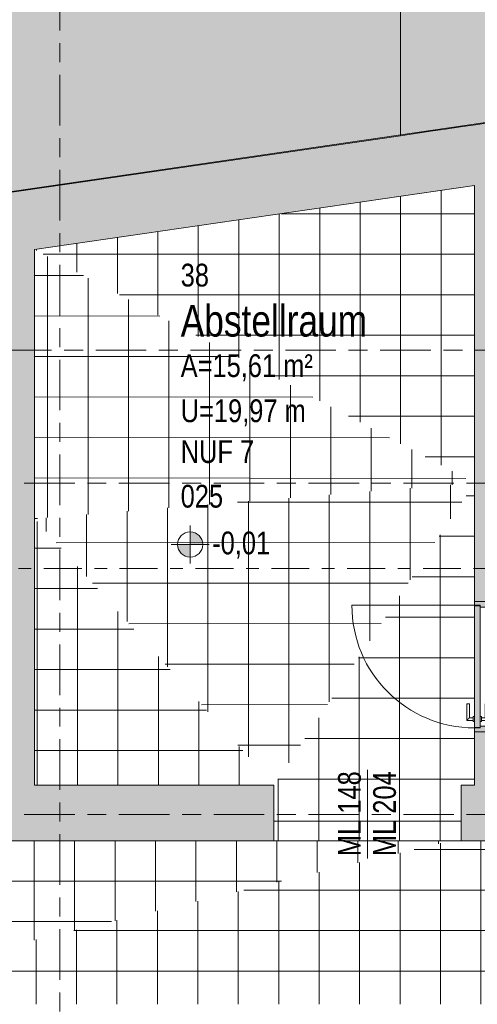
# Model space of a CAD drawing. Header units: metres. Extents: x 2 to 165, y -54 to 869.
# Tile 100 of 106: x 65.17 to 68.79, y 14.23 to 22.01. Entities that reach past the tile are written whole.
import ezdxf

# ---------------------------------------------------------------- set-up
doc = ezdxf.new("R2010")
doc.units = ezdxf.units.M
doc.linetypes.add('_Rasterlinie_', pattern=[0.75, 0.4, -0.1, 0.15, -0.1])
doc.linetypes.add('_Schnittlinie_', pattern=[0.6, 0.3, -0.1, 0.1, -0.1])
for name, color, linetype, lineweight in [('A_Geschossdecken', 7, 'Continuous', 5), ('A_Geschossdecken_Oberflächenschraffur', 7, 'Continuous', 5), ('A_Hoehenkoten', 124, 'Continuous', 5), ('A_Körper_Form', 7, 'Continuous', 5), ('A_Raster', 128, 'Continuous', 5), ('A_Raum-Txt', 16, 'Continuous', 5), ('A_Symbol-S_A', 172, 'Continuous', 5), ('A_Tuer', 128, 'Continuous', 5), ('A_Türen_Element', 128, 'Continuous', 5), ('A_Türen_Rahmen', 128, 'Continuous', 5), ('A_Wand', 244, 'Continuous', 5), ('A_Wand_Schraff', 1, 'Continuous', 5), ('A_Öffnung', 128, 'Continuous', 5)]:
    doc.layers.add(name, color=color, linetype=linetype, lineweight=lineweight)
doc.styles.add('Arial', font='arial.ttf', dxfattribs={"width": 0.8, "height": 0.18})
doc.styles.add('Arial_B', font='txt', dxfattribs={"width": 0.8, "height": 0.25})
pattern_1 = [(359.939, (57.06875, 0.161), (0.0003407, 0.32), []), (90, (57.06875, 0.161), (-0.32, 2e-17), [])]
pattern_2 = [(0, (56.97275, 0.012), (0, 0.32), []), (90, (56.97275, 0.012), (-0.32, 2e-17), [])]
pattern_3 = [(0, (56.98075, 0), (0, 0.32), []), (90, (56.98075, 0), (-0.32, 2e-17), [])]
pattern_4 = [(0.011, (56.98475, -0.084), (-6.14e-05, 0.32), []), (90, (56.98475, -0.084), (-0.32, 2e-17), [])]
pattern_5 = [(0.027, (57.05675, -0.044), (-0.000151, 0.32), []), (90, (57.05675, -0.044), (-0.32, 2e-17), [])]
pattern_6 = [(0, (56.97275, 0), (0, 0.32), []), (90, (56.97275, 0), (-0.32, 2e-17), [])]
pattern_7 = [(0.008, (56.96175, 0.165), (-4.47e-05, 0.32), []), (90, (56.96175, 0.165), (-0.32, 2e-17), [])]
pattern_8 = [(359.998, (56.97675, 0.096), (1.1e-05, 0.32), []), (90, (56.97675, 0.096), (-0.32, 2e-17), [])]

# ---------------------------------------------------------------- blocks, each defined once
blk = doc.blocks.new('TU DF 1 - Rahmenstock flächenbündig variabel - DL - H - 840 x 2090-8069883-AB- E0-  OK FFB')
at = {"layer": 'A_Tuer', "lineweight": 9}
h = blk.add_hatch(color=253, dxfattribs=at)
h.paths.add_polyline_path([(-0.515, -0.1075), (-0.47, -0.1075), (-0.47, 0.0625), (-0.485, 0.0625), (-0.485, 0.1075), (-0.515, 0.1075)], flags=0)
h.paths.add_polyline_path([(0.47, -0.1075), (0.515, -0.1075), (0.515, 0.1075), (0.485, 0.1075), (0.485, 0.0625), (0.47, 0.0625)], flags=0)
blk.add_hatch(color=253, dxfattribs=at).paths.add_polyline_path([(-0.481, 0.1075), (-0.481, 0.0625), (0.481, 0.0625), (0.481, 0.1075), (-0.406, 0.1075)], flags=0)
at = {"layer": 'A_Tuer', "color": 250, "lineweight": 9}
for p, q in [((-0.425, 0.1675), (-0.425, 0.1175)), ((-0.295, 0.1675), (-0.425, 0.1675)), ((-0.425, 0.1675), (-0.425, 0.1175)), ((-0.295, 0.1675), (-0.425, 0.1675)), ((-0.295, 0.1675), (-0.295, 0.1475)), ((-0.295, 0.1675), (-0.295, 0.1475)), ((-0.515, -0.1075), (-0.515, 0.1075)), ((-0.435, 0.1175), (-0.435, 0.1075)), ((-0.435, 0.1175), (-0.395, 0.1175)), ((-0.405, 0.1175), (-0.405, 0.1475)), ((-0.405, 0.1475), (-0.295, 0.1475)), ((-0.405, 0.1175), (-0.405, 0.1475)), ((-0.405, 0.1475), (-0.295, 0.1475)), ((-0.395, 0.1075), (-0.395, 0.1175)), ((0.515, 0.1075), (0.515, -0.1075)), ((-0.435, 0.0625), (-0.435, 0.0525)), ((-0.395, 0.0525), (-0.435, 0.0525)), ((-0.425, 0.0525), (-0.425, 0.0025)), ((-0.425, 0.0525), (-0.425, 0.0025)), ((-0.425, 0.0025), (-0.295, 0.0025)), ((-0.425, 0.0025), (-0.295, 0.0025)), ((-0.405, 0.0225), (-0.405, 0.0525)), ((-0.405, 0.0225), (-0.405, 0.0525)), ((-0.295, 0.0225), (-0.405, 0.0225)), ((-0.295, 0.0225), (-0.405, 0.0225)), ((-0.395, 0.0525), (-0.395, 0.0625)), ((-0.295, 0.0225), (-0.295, 0.0025)), ((-0.295, 0.0225), (-0.295, 0.0025))]:
    blk.add_line(p, q, dxfattribs=at)
for points in [[(-0.405, 0.1475), (-0.405, 0.1475), (-0.4052, 0.1477), (-0.4057, 0.1482), (-0.4063, 0.1488), (-0.4069, 0.1494), (-0.4075, 0.15), (-0.4081, 0.1506), (-0.4089, 0.1514), (-0.4098, 0.1523), (-0.4106, 0.1531), (-0.4112, 0.1537), (-0.4118, 0.1543), (-0.4124, 0.1549), (-0.413, 0.1555), (-0.4137, 0.1562), (-0.4143, 0.1568), (-0.415, 0.1575), (-0.4157, 0.1582), (-0.4163, 0.1588), (-0.417, 0.1595), (-0.4176, 0.1601), (-0.4182, 0.1607), (-0.4188, 0.1613), (-0.4194, 0.1619), (-0.42, 0.1625), (-0.4206, 0.1631), (-0.4213, 0.1638), (-0.4219, 0.1644), (-0.4225, 0.165), (-0.4231, 0.1656), (-0.4237, 0.1662), (-0.4243, 0.1668), (-0.4248, 0.1673), (-0.425, 0.1675), (-0.425, 0.1675)], [(-0.405, 0.1475), (-0.405, 0.1475), (-0.4052, 0.1477), (-0.4057, 0.1482), (-0.4063, 0.1488), (-0.4069, 0.1494), (-0.4075, 0.15), (-0.4081, 0.1506), (-0.4089, 0.1514), (-0.4098, 0.1523), (-0.4106, 0.1531), (-0.4112, 0.1537), (-0.4118, 0.1543), (-0.4124, 0.1549), (-0.413, 0.1555), (-0.4137, 0.1562), (-0.4143, 0.1568), (-0.415, 0.1575), (-0.4157, 0.1582), (-0.4163, 0.1588), (-0.417, 0.1595), (-0.4176, 0.1601), (-0.4182, 0.1607), (-0.4188, 0.1613), (-0.4194, 0.1619), (-0.42, 0.1625), (-0.4206, 0.1631), (-0.4213, 0.1638), (-0.4219, 0.1644), (-0.4225, 0.165), (-0.4231, 0.1656), (-0.4237, 0.1662), (-0.4243, 0.1668), (-0.4248, 0.1673), (-0.425, 0.1675), (-0.425, 0.1675)], [(-0.425, 0.0025), (-0.425, 0.0025), (-0.4248, 0.0027), (-0.4243, 0.0032), (-0.4237, 0.0038), (-0.4231, 0.0044), (-0.4225, 0.005), (-0.4219, 0.0056), (-0.4211, 0.0064), (-0.4202, 0.0073), (-0.4194, 0.0081), (-0.4188, 0.0087), (-0.4182, 0.0093), (-0.4176, 0.0099), (-0.417, 0.0105), (-0.4163, 0.0112), (-0.4157, 0.0118), (-0.415, 0.0125), (-0.4143, 0.0132), (-0.4137, 0.0138), (-0.413, 0.0145), (-0.4124, 0.0151), (-0.4118, 0.0157), (-0.4112, 0.0163), (-0.4106, 0.0169), (-0.41, 0.0175), (-0.4094, 0.0181), (-0.4087, 0.0188), (-0.4081, 0.0194), (-0.4075, 0.02), (-0.4069, 0.0206), (-0.4063, 0.0212), (-0.4057, 0.0218), (-0.4052, 0.0223), (-0.405, 0.0225), (-0.405, 0.0225)], [(-0.425, 0.0025), (-0.425, 0.0025), (-0.4248, 0.0027), (-0.4243, 0.0032), (-0.4237, 0.0038), (-0.4231, 0.0044), (-0.4225, 0.005), (-0.4219, 0.0056), (-0.4211, 0.0064), (-0.4202, 0.0073), (-0.4194, 0.0081), (-0.4188, 0.0087), (-0.4182, 0.0093), (-0.4176, 0.0099), (-0.417, 0.0105), (-0.4163, 0.0112), (-0.4157, 0.0118), (-0.415, 0.0125), (-0.4143, 0.0132), (-0.4137, 0.0138), (-0.413, 0.0145), (-0.4124, 0.0151), (-0.4118, 0.0157), (-0.4112, 0.0163), (-0.4106, 0.0169), (-0.41, 0.0175), (-0.4094, 0.0181), (-0.4087, 0.0188), (-0.4081, 0.0194), (-0.4075, 0.02), (-0.4069, 0.0206), (-0.4063, 0.0212), (-0.4057, 0.0218), (-0.4052, 0.0223), (-0.405, 0.0225), (-0.405, 0.0225)]]:
    blk.add_open_spline(points, degree=3, knots=[0, 0, 0, 0, 0.083333, 0.125, 0.166667, 0.208333, 0.229167, 0.25, 0.291667, 0.333333, 0.354167, 0.375, 0.395833, 0.416667, 0.4375, 0.458333, 0.479167, 0.5, 0.520833, 0.541667, 0.5625, 0.583333, 0.604167, 0.625, 0.645833, 0.666667, 0.6875, 0.708333, 0.75, 0.770833, 0.791667, 0.833333, 0.875, 0.916667, 1, 1, 1, 1], dxfattribs=at)
at = {"layer": 'A_Türen_Element', "color": 250, "lineweight": 9}
for p, q in [((-0.481, 0.1075), (0.481, 0.1075)), ((-0.481, 0.0625), (-0.481, 0.1075)), ((0.481, 0.1075), (0.481, 0.0625)), ((0.481, 0.0625), (-0.481, 0.0625))]:
    blk.add_line(p, q, dxfattribs=at)
at = {"layer": 'A_Türen_Rahmen', "color": 250, "lineweight": 9}
for p, q in [((-0.485, 0.1075), (-0.515, 0.1075)), ((-0.485, 0.0625), (-0.485, 0.1075)), ((0.515, 0.1075), (0.485, 0.1075)), ((0.485, 0.1075), (0.485, 0.0625)), ((-0.47, 0.0625), (-0.485, 0.0625)), ((-0.47, -0.1075), (-0.47, 0.0625)), ((0.485, 0.0625), (0.47, 0.0625)), ((0.47, 0.0625), (0.47, -0.1075)), ((-0.4975, -0.1075), (-0.47, -0.1075)), ((0.47, -0.1075), (0.515, -0.1075))]:
    blk.add_line(p, q, dxfattribs=at)
at = {"layer": 'A_Öffnung', "color": 250, "lineweight": 9}
blk.add_line((0.485, 0.1075), (0.485, 1.0775), dxfattribs=at)
blk.add_arc((0.485, 0.1075), 0.97, 90, 180, dxfattribs=at)
blk = doc.blocks.new('Höhenkoten - Kreuz gefüllt-6114407-AB- E0-  OK FFB')
at = {"layer": 'A_Hoehenkoten'}
h = blk.add_hatch(color=256, dxfattribs=at)
edge = h.paths.add_edge_path(flags=0)
edge.add_line((0.001, 0.0014), (0, 0.0014))
edge.add_line((0, 0.0014), (0, 0.0024))
edge.add_arc((0, 0.0014), 0.001, 0, 90, ccw=False)
h = blk.add_hatch(color=256, dxfattribs=at)
edge = h.paths.add_edge_path(flags=0)
edge.add_line((-0.001, 0.0014), (0, 0.0014))
edge.add_line((0, 0.0014), (0, 0.0004))
edge.add_arc((0, 0.0014), 0.001, 180, 270, ccw=False)
for p, q in [((0, 0.0029), (0, -0.0001)), ((0, 0.0014), (0, 0.0024)), ((0, 0.0024), (0, 0.0014)), ((0, 0.0024), (0, 0.0014)), ((0, 0.0014), (0, 0.0024)), ((-0.0015, 0.0014), (0.0015, 0.0014)), ((-0.001, 0.0014), (0, 0.0014)), ((0, 0.0014), (-0.001, 0.0014)), ((0, 0.0014), (-0.001, 0.0014)), ((-0.001, 0.0014), (0, 0.0014)), ((0.001, 0.0014), (0, 0.0014)), ((0, 0.0014), (0, 0.0004)), ((0, 0.0004), (0, 0.0014)), ((0, 0.0014), (0.001, 0.0014)), ((0, 0.0014), (0.001, 0.0014)), ((0.001, 0.0014), (0, 0.0014)), ((0, 0.0014), (0, 0.0004)), ((0, 0.0004), (0, 0.0014))]:
    blk.add_line(p, q, dxfattribs=at)
for start, end in [(90, 180), (90, 180), (360, 90), (360, 90), (180, 270), (180, 270), (270, 0), (270, 360)]:
    blk.add_arc((0, 0.0014), 0.001, start, end, dxfattribs=at)
blk = doc.blocks.new('Beschriftung Türen DL oder ML - Durchgangslichte mit Kennzeichen-6113498-AB- E0-  OK FFB')
at = {"layer": 'A_Tuer'}
blk.add_line((0, 0.003493), (0, -0.003507), dxfattribs=at)

msp = doc.modelspace()

# ---------------------------------------------------------------- hatches: boundary and pattern name
at = {"layer": 'A_Geschossdecken_Oberflächenschraffur'}
h = msp.add_hatch(dxfattribs=at)
h.set_pattern_fill('FP_313', color=9, style=0, pattern_type=2)
h.set_pattern_definition(pattern_3)
h.paths.add_polyline_path([(68.7655, 18.3529), (68.7655, 20.7026), (65.2855, 20.1967), (66.3929, 19.6099)], flags=0)
h = msp.add_hatch(dxfattribs=at)
h.set_pattern_fill('FP_313', color=9, style=0, pattern_type=2)
h.set_pattern_definition(pattern_3)
h.paths.add_polyline_path([(68.7655, 18.3529), (68.7655, 20.7026), (65.2855, 20.1967), (66.3929, 19.6099)], flags=0)
h = msp.add_hatch(dxfattribs=at)
h.set_pattern_fill('FP_311', color=9, style=0, pattern_type=2)
h.set_pattern_definition(pattern_1)
h.paths.add_polyline_path([(65.2855, 18.0705), (68.7655, 18.3529), (65.2855, 20.1967), (65.2855, 18.3529)], flags=0)
h = msp.add_hatch(dxfattribs=at)
h.set_pattern_fill('FP_311', color=9, style=0, pattern_type=2)
h.set_pattern_definition(pattern_1)
h.paths.add_polyline_path([(65.2855, 18.0705), (68.7655, 18.3529), (65.2855, 20.1967), (65.2855, 18.3529)], flags=0)
h = msp.add_hatch(dxfattribs=at)
h.set_pattern_fill('FP_315', color=9, style=0, pattern_type=2)
h.set_pattern_definition(pattern_5)
h.paths.add_polyline_path([(67.1792, 15.9644), (68.7655, 18.3529), (65.2855, 18.0705), (66.4613, 16.7628)], flags=0)
h = msp.add_hatch(dxfattribs=at)
h.set_pattern_fill('FP_315', color=9, style=0, pattern_type=2)
h.set_pattern_definition(pattern_5)
h.paths.add_polyline_path([(67.1792, 15.9644), (68.7655, 18.3529), (65.2855, 18.0705), (66.4613, 16.7628)], flags=0)
h = msp.add_hatch(dxfattribs=at)
h.set_pattern_fill('FP_312', color=9, style=0, pattern_type=2)
h.set_pattern_definition(pattern_2)
h.paths.add_polyline_path([(67.619, 15.9644), (68.7655, 15.9644), (68.7655, 16.4669), (68.7555, 16.4676), (68.7555, 16.4769), (68.7055, 16.4772), (68.7059, 16.6069), (68.7255, 16.6069), (68.7255, 16.4969), (68.7555, 16.4969), (68.7555, 16.5069), (68.7655, 16.5069), (68.7655, 18.3529), (67.1792, 15.9644)], flags=0)
h = msp.add_hatch(dxfattribs=at)
h.set_pattern_fill('FP_312', color=9, style=0, pattern_type=2)
h.set_pattern_definition(pattern_2)
h.paths.add_polyline_path([(67.619, 15.9644), (68.7655, 15.9644), (68.7655, 16.4669), (68.7555, 16.4676), (68.7555, 16.4769), (68.7055, 16.4772), (68.7059, 16.6069), (68.7255, 16.6069), (68.7255, 16.4969), (68.7555, 16.4969), (68.7555, 16.5069), (68.7655, 16.5069), (68.7655, 18.3529), (67.1792, 15.9644)], flags=0)
h = msp.add_hatch(dxfattribs=at)
h.set_pattern_fill('FP_314', color=9, style=0, pattern_type=2)
h.set_pattern_definition(pattern_4)
h.paths.add_polyline_path([(65.3737, 15.9644), (67.1792, 15.9644), (65.2855, 18.0705), (65.2855, 15.9644)], flags=0)
h = msp.add_hatch(dxfattribs=at)
h.set_pattern_fill('FP_314', color=9, style=0, pattern_type=2)
h.set_pattern_definition(pattern_4)
h.paths.add_polyline_path([(65.3737, 15.9644), (67.1792, 15.9644), (65.2855, 18.0705), (65.2855, 15.9644)], flags=0)
h = msp.add_hatch(dxfattribs=at)
h.set_pattern_fill('FP_4', color=9, style=0, pattern_type=2)
h.set_pattern_definition(pattern_6)
h.paths.add_polyline_path([(67.5748, 15.5244), (68.6592, 15.5244), (68.6592, 15.9644), (67.1792, 15.9644), (67.1792, 15.5244)], flags=0)
h = msp.add_hatch(dxfattribs=at)
h.set_pattern_fill('FP_4', color=9, style=0, pattern_type=2)
h.set_pattern_definition(pattern_6)
h.paths.add_polyline_path([(67.5748, 15.5244), (68.6592, 15.5244), (68.6592, 15.9644), (67.1792, 15.9644), (67.1792, 15.5244)], flags=0)
h = msp.add_hatch(dxfattribs=at)
h.set_pattern_fill('FP_423', color=256, style=0, pattern_type=2)
h.set_pattern_definition(pattern_7)
h.paths.add_polyline_path([(63.1452, 14.233), (68.5759, 15.5244), (63.8395, 15.5244), (63.0728, 15.5138)], flags=0)
h = msp.add_hatch(dxfattribs=at)
h.set_pattern_fill('FP_423', color=256, style=0, pattern_type=2)
h.set_pattern_definition(pattern_7)
h.paths.add_polyline_path([(63.1452, 14.233), (68.5759, 15.5244), (63.8395, 15.5244), (63.0728, 15.5138)], flags=0)
h = msp.add_hatch(dxfattribs=at)
h.set_pattern_fill('FP_424', color=256, style=0, pattern_type=2)
h.set_pattern_definition(pattern_8)
h.paths.add_polyline_path([(68.8677, 14.233), (68.8677, 15.5244), (68.5759, 15.5244), (63.1452, 14.233), (68.5759, 14.233)], flags=0)
h = msp.add_hatch(dxfattribs=at)
h.set_pattern_fill('FP_424', color=256, style=0, pattern_type=2)
h.set_pattern_definition(pattern_8)
h.paths.add_polyline_path([(68.8677, 14.233), (68.8677, 15.5244), (68.5759, 15.5244), (63.1452, 14.233), (68.5759, 14.233)], flags=0)
at = {"layer": 'A_Körper_Form', "lineweight": 9}
for points in [[(52.6632, 18.8384), (68.1792, 21.097), (68.1792, 29.5987), (50.7167, 29.5813), (52.5234, 19.6099)], [(69.2469, 18.3426), (80.2325, 18.3427), (80.2324, 29.5972), (68.179, 29.5971), (68.1791, 21.0971), (69.2469, 21.2524), (69.2469, 19.6099)]]:
    msp.add_hatch(color=254, dxfattribs=at).paths.add_polyline_path(points, flags=0)
at = {"layer": 'A_Wand_Schraff', "lineweight": 9}
for points in [[(65.2855, 20.1967), (69.2455, 20.7723), (69.2455, 21.2574), (65.2855, 20.6817)], [(69.2455, 18.3529), (69.2455, 20.7723), (68.7655, 20.7026), (68.7655, 18.3529)], [(65.0705, 15.9644), (65.2855, 15.9644), (65.2855, 20.6817), (65.0705, 20.6505), (65.0705, 16.7628)], [(72.7991, 17.9129), (73.3291, 17.9129), (73.3291, 18.3529), (68.7655, 18.3529), (68.7655, 17.9129), (72.7891, 17.9129)]]:
    msp.add_hatch(color=253, dxfattribs=at).paths.add_polyline_path(points, flags=0)
h = msp.add_hatch(color=253, dxfattribs=at)
h.paths.add_polyline_path([(68.9805, 15.9644), (68.9805, 16.3869), (68.7655, 16.3869), (68.7655, 15.9644)], flags=0)
h.paths.add_polyline_path([(68.9805, 17.4169), (68.9805, 17.9129), (68.7655, 17.9129), (68.7655, 17.4169)], flags=0)
h = msp.add_hatch(color=253, dxfattribs=at)
h.paths.add_polyline_path([(68.9805, 15.5244), (68.9805, 15.9644), (68.6592, 15.9644), (68.6592, 15.5244), (68.7416, 15.5244)], flags=0)
h.paths.add_polyline_path([(67.1792, 15.5244), (67.1792, 15.9644), (58.6192, 15.9644), (58.6192, 15.5244), (65.3737, 15.5244)], flags=0)

# ---------------------------------------------------------------- linework, layer by layer
at = {"layer": 'A_Geschossdecken', "color": 253, "lineweight": 9}
for p, q in [((68.7655, 17.3869), (68.7655, 17.3829)), ((68.7655, 16.4209), (68.7655, 16.4169)), ((68.6592, 15.5244), (67.1792, 15.5244))]:
    msp.add_line(p, q, dxfattribs=at)
at = {"layer": 'A_Körper_Form', "color": 253, "lineweight": 9}
for p, q in [((68.179, 29.5971), (68.1791, 21.0971)), ((68.1792, 21.097), (68.1792, 29.5987)), ((52.6632, 18.8384), (68.1792, 21.097))]:
    msp.add_line(p, q, dxfattribs=at)
at = {"layer": 'A_Körper_Form', "color": 253, "lineweight": 9, "flags": 128}
msp.add_lwpolyline([(68.1791, 21.0971), (68.2977, 21.1144), (68.4164, 21.1316), (68.535, 21.1489), (68.6536, 21.1661), (68.7723, 21.1834), (68.8909, 21.2006), (69.0096, 21.2179), (69.1282, 21.2351), (69.2469, 21.2524)], dxfattribs=at)
at = {"layer": 'A_Raster', "linetype": '_Rasterlinie_', "lineweight": 9}
for p, q in [((65.4842, -53.073), (65.4842, 37.0621)), ((15.5195, 19.4016), (88.1025, 19.4016)), ((88.1031, 18.3516), (15.5195, 18.3516)), ((88.1031, 15.7316), (15.5195, 15.7316))]:
    msp.add_line(p, q, dxfattribs=at)
at = {"layer": 'A_Symbol-S_A', "linetype": '_Schnittlinie_', "lineweight": 9}
msp.add_line((22.1587, 17.6759), (86.6263, 17.6759), dxfattribs=at)
at = {"layer": 'A_Wand', "color": 250, "lineweight": 9}
for p, q in [((69.2455, 21.2574), (52.6764, 18.8488)), ((65.2855, 20.1967), (68.7655, 20.7026)), ((68.7655, 20.7026), (68.7655, 17.4169)), ((65.2855, 15.9644), (65.2855, 20.1967)), ((68.7655, 17.4169), (68.9805, 17.4169)), ((68.9805, 16.3869), (68.7655, 16.3869)), ((68.7655, 16.3869), (68.7655, 15.9644)), ((67.1792, 15.9644), (65.2855, 15.9644)), ((67.1792, 15.5244), (67.1792, 15.9644)), ((68.7655, 15.9644), (68.6592, 15.9644)), ((68.6592, 15.9644), (68.6592, 15.5244)), ((58.6192, 15.5244), (67.1792, 15.5244)), ((68.6592, 15.5244), (68.9805, 15.5244))]:
    msp.add_line(p, q, dxfattribs=at)

# ---------------------------------------------------------------- block references
at = {"layer": 'A_Hoehenkoten', "xscale": 99.99999999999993, "yscale": 99.99999999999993, "zscale": 99.99999999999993}
msp.add_blockref('Höhenkoten - Kreuz gefüllt-6114407-AB- E0-  OK FFB', (66.5165, 17.7265), dxfattribs=at)
at = {"layer": 'A_Tuer', "color": 250, "lineweight": 9, "rotation": 89.9999999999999}
msp.add_blockref('TU DF 1 - Rahmenstock flächenbündig variabel - DL - H - 840 x 2090-8069883-AB- E0-  OK FFB', (68.873, 16.9019), dxfattribs=at)
at = {"layer": 'A_Tuer', "xscale": 99.99999999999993, "yscale": 99.99999999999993, "zscale": 99.99999999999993}
msp.add_blockref('Beschriftung Türen DL oder ML - Durchgangslichte mit Kennzeichen-6113498-AB- E0-  OK FFB', (67.9192, 15.7369), dxfattribs=at)

# ---------------------------------------------------------------- texts
at = {"layer": 'A_Hoehenkoten', "insert": (66.6906, 17.9687), "char_height": 0.18, "width": 0.542095, "attachment_point": 1, "line_spacing_factor": 0.941778, "style": 'Arial'}
msp.add_mtext('-0,01', dxfattribs=at)
at = {"layer": 'A_Raum-Txt', "attachment_point": 1}
for s, insert, char_height, width, style in [('38', (66.4414, 20.0852), 0.18, 0.269367, 'Arial'), ('Abstellraum', (66.4414, 19.7597), 0.25, 1.949704, 'Arial_B'), ('A=15,61 m²', (66.4414, 19.3699), 0.18, 1.244219, 'Arial'), ('U=19,97 m', (66.4414, 19.0132), 0.18, 1.180084, 'Arial'), ('NUF 7', (66.4414, 18.6906), 0.18, 0.692658, 'Arial'), ('025', (66.4414, 18.338), 0.18, 0.40405, 'Arial')]:
    msp.add_mtext(s, dxfattribs=dict(at, insert=insert, char_height=char_height, width=width, style=style))
at = {"layer": 'A_Tuer', "char_height": 0.18, "width": 0.801687, "attachment_point": 1, "rotation": 90, "style": 'Arial'}
for s, insert in [('ML 148', (67.6861, 15.4037)), ('ML 204', (67.9639, 15.4037))]:
    msp.add_mtext(s, dxfattribs=dict(at, insert=insert))

doc.saveas('drawing.dxf')
